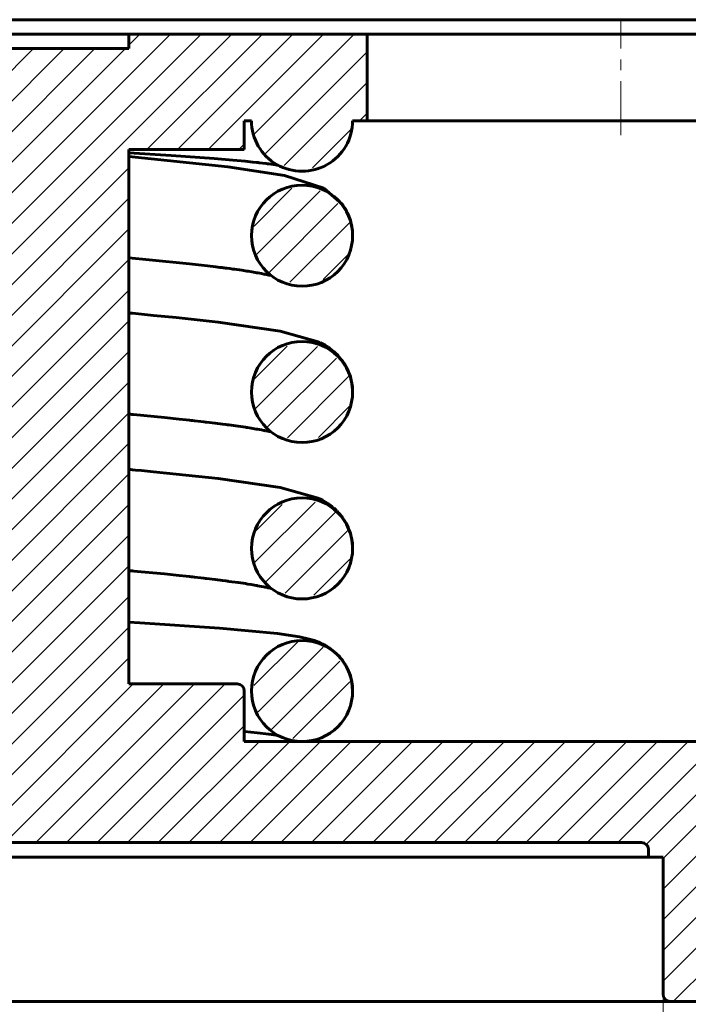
# Model space of a CAD drawing. Header units: millimetres. Extents: x 0 to 469, y 0 to 350.
# Tile 4 of 5: x 218 to 310, y 117 to 253. Entities that reach past the tile are written whole.
import ezdxf

# ---------------------------------------------------------------- set-up
doc = ezdxf.new("R2010")
doc.units = ezdxf.units.MM
for name, pattern in [('K5LT_AXLED', [12, 7.5, -1.5, 1.5, -1.5]), ('K5LT_BASIC', [0]), ('K5LT_THIN', [0])]:
    doc.linetypes.add(name, pattern=pattern)
doc.layers.add('Системный слой', color=7, linetype='Continuous')
doc.layers.add('Системный слой (1)', color=7, linetype='Continuous', true_color=0x6c6c6c)
doc.styles.add('KDIMTEXTSTYLE', font='GOST_AU.SHX', dxfattribs={"width": 0.96, "oblique": 15, "height": 5})
doc.styles.add('KTEXTSTYLE', font='GOST_AU.SHX', dxfattribs={"width": 0.96, "height": 5})
doc.dimstyles.new('KDIMSTYLE (2.00)', dxfattribs={"dimtxt": 5, "dimasz": 1, "dimexe": 2, "dimexo": 0, "dimgap": 1, "dimtad": 1, "dimlfac": 0.5, "dimtxsty": 'KDIMTEXTSTYLE', "dimsah": 1, "dimcen": 0, "dimdle": 1, "dimadec": 0, "dimazin": 0, "dimtfac": 0.667, "dimtmove": 0, "dimatfit": 3, "dimfxl": 1, "dimtvp": 1, "dimtolj": 1, "dimtzin": 0, "dimarcsym": 0})

# ---------------------------------------------------------------- blocks, each defined once
blk = doc.blocks.new('U1')
at = {"layer": 'Системный слой (1)', "color": 143, "linetype": 'K5LT_BASIC', "lineweight": 60, "true_color": 0x33acca}
for start, end in [(0.0079, 180.0055), (180.0055, 270), (270, 0.0079)]:
    blk.add_arc((256.67, 160.17), 7, start, end, dxfattribs=at)
blk = doc.blocks.new('U4')
at = {"layer": 'Системный слой (1)', "color": 143, "linetype": 'K5LT_BASIC', "lineweight": 60, "true_color": 0x33acca}
for start, end in [(0.0349, 180.0067), (180.0067, 270), (270, 0.0349)]:
    blk.add_arc((256.67, 179.92), 7, start, end, dxfattribs=at)
blk = doc.blocks.new('U5')
at = {"layer": 'Системный слой (1)', "color": 143, "linetype": 'K5LT_BASIC', "lineweight": 60, "true_color": 0x33acca}
for start, end in [(0.0349, 180.0067), (180.0067, 270), (270, 0.0349)]:
    blk.add_arc((256.67, 223.25), 7, start, end, dxfattribs=at)
blk = doc.blocks.new('U6')
at = {"layer": 'Системный слой (1)', "color": 143, "linetype": 'K5LT_BASIC', "lineweight": 60, "true_color": 0x33acca}
for start, end in [(0.0349, 180.0067), (180.0067, 270), (270, 0.0349)]:
    blk.add_arc((256.67, 201.59), 7, start, end, dxfattribs=at)
blk = doc.blocks.new('U12')
at = {"layer": 'Системный слой (1)', "color": 143, "linetype": 'K5LT_BASIC', "lineweight": 60, "true_color": 0x33acca}
for p, q in [((232.91, 176.83), (232.67, 176.86)), ((233.11, 176.81), (232.91, 176.83)), ((233.24, 176.8), (233.11, 176.81)), ((233.33, 176.79), (233.24, 176.8)), ((237.61, 176.38), (233.33, 176.79)), ((239.63, 176.17), (237.61, 176.38)), ((240.6, 176.07), (239.63, 176.17)), ((241.08, 176.01), (240.6, 176.07)), ((241.32, 175.99), (241.08, 176.01)), ((241.43, 175.98), (241.32, 175.99)), ((241.49, 175.97), (241.43, 175.98)), ((241.75, 175.94), (241.49, 175.97)), ((242.64, 175.84), (241.75, 175.94)), ((243.08, 175.79), (242.64, 175.84)), ((243.29, 175.76), (243.08, 175.79)), ((243.4, 175.75), (243.29, 175.76)), ((243.45, 175.75), (243.4, 175.75)), ((244.65, 175.6), (243.45, 175.75)), ((245.65, 175.48), (244.65, 175.6)), ((246.13, 175.42), (245.65, 175.48)), ((246.36, 175.38), (246.13, 175.42)), ((246.48, 175.37), (246.36, 175.38)), ((246.54, 175.36), (246.48, 175.37)), ((247.82, 175.18), (246.54, 175.36)), ((248.5, 175.09), (247.82, 175.18)), ((248.82, 175.04), (248.5, 175.09)), ((248.98, 175.01), (248.82, 175.04)), ((249.06, 175), (248.98, 175.01)), ((249.1, 174.99), (249.06, 175)), ((249.64, 174.91), (249.1, 174.99)), ((250.1, 174.83), (249.64, 174.91)), ((250.32, 174.79), (250.1, 174.83)), ((250.43, 174.77), (250.32, 174.79)), ((250.48, 174.77), (250.43, 174.77)), ((250.51, 174.76), (250.48, 174.77)), ((251.04, 174.66), (250.51, 174.76)), ((251.37, 174.6), (251.04, 174.66)), ((251.53, 174.57), (251.37, 174.6)), ((251.61, 174.55), (251.53, 174.57)), ((251.65, 174.55), (251.61, 174.55)), ((251.67, 174.54), (251.65, 174.55)), ((251.68, 174.54), (251.67, 174.54)), ((251.94, 174.48), (251.68, 174.54)), ((252.09, 174.45), (251.94, 174.48)), ((252.38, 174.38), (252.09, 174.45))]:
    blk.add_line(p, q, dxfattribs=at)
blk = doc.blocks.new('U15')
at = {"layer": 'Системный слой (1)', "color": 143, "linetype": 'K5LT_BASIC', "lineweight": 60, "true_color": 0x33acca}
for p, q in [((232.67, 234.2), (246.39, 232.78)), ((246.39, 232.78), (254.23, 231.59)), ((254.23, 231.59), (259.7, 229.81)), ((259.7, 229.81), (262.22, 227.61)), ((262.22, 227.61), (262.24, 227.59)), ((262.24, 227.59), (262.26, 227.55)), ((262.26, 227.55), (262.32, 227.47)), ((262.32, 227.47), (262.42, 227.32)), ((262.42, 227.32), (262.63, 227)), ((262.63, 227), (262.82, 226.66)), ((262.82, 226.66), (262.83, 226.64)), ((262.83, 226.64), (262.85, 226.6)), ((262.85, 226.6), (262.89, 226.51)), ((262.89, 226.51), (262.97, 226.35)), ((262.97, 226.35), (263.13, 226)), ((263.13, 226), (263.27, 225.63)), ((263.27, 225.63), (263.27, 225.6)), ((263.27, 225.6), (263.29, 225.56)), ((263.29, 225.56), (263.32, 225.47)), ((263.32, 225.47), (263.37, 225.29)), ((263.37, 225.29), (263.47, 224.92)), ((263.47, 224.92), (263.55, 224.53)), ((263.55, 224.53), (263.56, 224.5)), ((263.56, 224.5), (263.57, 224.46)), ((263.57, 224.46), (263.58, 224.36)), ((263.58, 224.36), (263.61, 224.18)), ((263.61, 224.18), (263.65, 223.8)), ((263.65, 223.8), (263.66, 223.4)), ((263.66, 223.4), (263.67, 223.38)), ((263.67, 223.38), (263.67, 223.36)), ((263.67, 223.36), (263.67, 223.3)), ((263.67, 223.3), (263.67, 223.26))]:
    blk.add_line(p, q, dxfattribs=at)
blk = doc.blocks.new('U16')
at = {"layer": 'Системный слой (1)', "color": 143, "linetype": 'K5LT_BASIC', "lineweight": 60, "true_color": 0x33acca}
for p, q in [((234.21, 169.63), (232.67, 169.72)), ((245.23, 168.89), (234.21, 169.63)), ((253.27, 168.13), (245.23, 168.89)), ((256.3, 167.67), (253.27, 168.13)), ((257.65, 167.37), (256.3, 167.67)), ((258.37, 167.15), (257.65, 167.37)), ((258.76, 167.01), (258.37, 167.15)), ((258.97, 166.93), (258.76, 167.01)), ((259.08, 166.88), (258.97, 166.93)), ((259.13, 166.86), (259.08, 166.88)), ((259.2, 166.83), (259.13, 166.86)), ((259.21, 166.83), (259.2, 166.83)), ((259.23, 166.82), (259.21, 166.83)), ((259.24, 166.81), (259.23, 166.82)), ((259.25, 166.81), (259.24, 166.81)), ((259.28, 166.8), (259.25, 166.81)), ((259.3, 166.79), (259.28, 166.8)), ((259.31, 166.78), (259.3, 166.79)), ((259.32, 166.78), (259.31, 166.78)), ((259.33, 166.77), (259.32, 166.78)), ((259.32, 166.78), (259.32, 166.78)), ((259.35, 166.76), (259.33, 166.77)), ((259.38, 166.75), (259.35, 166.76)), ((259.39, 166.74), (259.38, 166.75)), ((259.42, 166.73), (259.39, 166.74)), ((259.46, 166.71), (259.42, 166.73)), ((259.71, 166.59), (259.46, 166.71)), ((259.89, 166.48), (259.71, 166.59)), ((259.99, 166.43), (259.89, 166.48)), ((260.04, 166.4), (259.99, 166.43)), ((260.06, 166.39), (260.04, 166.4)), ((260.07, 166.38), (260.06, 166.39)), ((260.08, 166.38), (260.07, 166.38)), ((260.09, 166.37), (260.08, 166.38)), ((260.08, 166.38), (260.08, 166.38)), ((260.1, 166.37), (260.09, 166.37)), ((260.09, 166.37), (260.09, 166.37)), ((260.1, 166.36), (260.1, 166.37)), ((260.1, 166.37), (260.1, 166.37)), ((260.11, 166.36), (260.1, 166.36)), ((260.44, 166.15), (260.11, 166.36)), ((260.11, 166.36), (260.11, 166.36)), ((261.41, 165.38), (260.44, 166.15)), ((261.88, 164.89), (261.41, 165.38)), ((262.1, 164.63), (261.88, 164.89)), ((262.21, 164.49), (262.1, 164.63)), ((262.26, 164.42), (262.21, 164.49)), ((262.29, 164.38), (262.26, 164.42)), ((262.3, 164.36), (262.29, 164.38)), ((262.52, 164.05), (262.3, 164.36)), ((262.71, 163.74), (262.52, 164.05)), ((262.79, 163.58), (262.71, 163.74)), ((262.84, 163.5), (262.79, 163.58)), ((262.86, 163.46), (262.84, 163.5)), ((262.87, 163.44), (262.86, 163.46)), ((263.04, 163.08), (262.87, 163.44)), ((263.18, 162.74), (263.04, 163.08)), ((263.25, 162.57), (263.18, 162.74)), ((263.28, 162.48), (263.25, 162.57)), ((263.3, 162.44), (263.28, 162.48)), ((263.3, 162.41), (263.3, 162.44)), ((263.42, 162.01), (263.3, 162.41)), ((263.51, 161.65), (263.42, 162.01)), ((263.55, 161.47), (263.51, 161.65)), ((263.56, 161.38), (263.55, 161.47)), ((263.57, 161.34), (263.56, 161.38)), ((263.57, 161.31), (263.57, 161.34)), ((263.67, 160.17), (263.57, 161.31))]:
    blk.add_line(p, q, dxfattribs=at)
blk = doc.blocks.new('U17')
at = {"layer": 'Системный слой (1)', "color": 143, "linetype": 'K5LT_BASIC', "lineweight": 60, "true_color": 0x33acca}
for p, q in [((235.5, 219.92), (232.67, 220.19)), ((241.06, 219.35), (235.5, 219.92)), ((243.57, 219.07), (241.06, 219.35)), ((244.74, 218.92), (243.57, 219.07)), ((245.3, 218.85), (244.74, 218.92)), ((245.58, 218.82), (245.3, 218.85)), ((245.72, 218.8), (245.58, 218.82)), ((245.76, 218.8), (245.72, 218.8)), ((245.81, 218.79), (245.76, 218.8)), ((245.86, 218.78), (245.81, 218.79)), ((245.88, 218.78), (245.86, 218.78)), ((246.08, 218.76), (245.88, 218.78)), ((246.28, 218.73), (246.08, 218.76)), ((246.67, 218.68), (246.28, 218.73)), ((247.06, 218.62), (246.67, 218.68)), ((247.31, 218.59), (247.06, 218.62)), ((248.31, 218.45), (247.31, 218.59)), ((248.78, 218.38), (248.31, 218.45)), ((249.01, 218.34), (248.78, 218.38)), ((249.12, 218.32), (249.01, 218.34)), ((249.18, 218.31), (249.12, 218.32)), ((249.21, 218.31), (249.18, 218.31)), ((249.72, 218.23), (249.21, 218.31)), ((250.16, 218.16), (249.72, 218.23)), ((250.37, 218.12), (250.16, 218.16)), ((250.47, 218.1), (250.37, 218.12)), ((250.52, 218.09), (250.47, 218.1)), ((250.55, 218.09), (250.52, 218.09)), ((251.05, 217.99), (250.55, 218.09)), ((251.38, 217.93), (251.05, 217.99)), ((251.53, 217.9), (251.38, 217.93)), ((251.61, 217.89), (251.53, 217.9)), ((251.65, 217.88), (251.61, 217.89)), ((251.67, 217.87), (251.65, 217.88)), ((251.88, 217.83), (251.67, 217.87)), ((252.06, 217.79), (251.88, 217.83)), ((252.38, 217.72), (252.06, 217.79))]:
    blk.add_line(p, q, dxfattribs=at)
blk = doc.blocks.new('U18')
at = {"layer": 'Системный слой (1)', "color": 143, "linetype": 'K5LT_BASIC', "lineweight": 60, "true_color": 0x33acca}
for p, q in [((232.91, 198.5), (232.67, 198.52)), ((233.11, 198.48), (232.91, 198.5)), ((233.24, 198.47), (233.11, 198.48)), ((233.33, 198.46), (233.24, 198.47)), ((237.61, 198.04), (233.33, 198.46)), ((239.63, 197.84), (237.61, 198.04)), ((240.6, 197.73), (239.63, 197.84)), ((241.08, 197.68), (240.6, 197.73)), ((241.32, 197.66), (241.08, 197.68)), ((241.43, 197.64), (241.32, 197.66)), ((241.49, 197.64), (241.43, 197.64)), ((241.75, 197.61), (241.49, 197.64)), ((242.64, 197.51), (241.75, 197.61)), ((243.08, 197.46), (242.64, 197.51)), ((243.29, 197.43), (243.08, 197.46)), ((243.4, 197.42), (243.29, 197.43)), ((243.45, 197.41), (243.4, 197.42)), ((244.65, 197.27), (243.45, 197.41)), ((245.65, 197.14), (244.65, 197.27)), ((246.13, 197.08), (245.65, 197.14)), ((246.36, 197.05), (246.13, 197.08)), ((246.48, 197.04), (246.36, 197.05)), ((246.54, 197.03), (246.48, 197.04)), ((247.82, 196.85), (246.54, 197.03)), ((248.5, 196.75), (247.82, 196.85)), ((248.82, 196.7), (248.5, 196.75)), ((248.98, 196.68), (248.82, 196.7)), ((249.06, 196.67), (248.98, 196.68)), ((249.1, 196.66), (249.06, 196.67)), ((249.64, 196.57), (249.1, 196.66)), ((250.1, 196.5), (249.64, 196.57)), ((250.32, 196.46), (250.1, 196.5)), ((250.43, 196.44), (250.32, 196.46)), ((250.48, 196.43), (250.43, 196.44)), ((250.51, 196.43), (250.48, 196.43)), ((251.04, 196.33), (250.51, 196.43)), ((251.37, 196.27), (251.04, 196.33)), ((251.53, 196.24), (251.37, 196.27)), ((251.61, 196.22), (251.53, 196.24)), ((251.65, 196.21), (251.61, 196.22)), ((251.67, 196.21), (251.65, 196.21)), ((251.68, 196.2), (251.67, 196.21)), ((251.94, 196.15), (251.68, 196.2)), ((252.09, 196.12), (251.94, 196.15)), ((252.38, 196.05), (252.09, 196.12))]:
    blk.add_line(p, q, dxfattribs=at)
blk = doc.blocks.new('U19')
at = {"layer": 'Системный слой (1)', "color": 143, "linetype": 'K5LT_BASIC', "lineweight": 60, "true_color": 0x33acca}
for p, q in [((238.55, 234.34), (232.67, 234.71)), ((244.49, 233.92), (238.55, 234.34)), ((247.06, 233.71), (244.49, 233.92)), ((248.22, 233.61), (247.06, 233.71)), ((248.77, 233.55), (248.22, 233.61)), ((249.85, 233.45), (248.77, 233.55)), ((250.35, 233.39), (249.85, 233.45)), ((250.59, 233.37), (250.35, 233.39)), ((250.71, 233.35), (250.59, 233.37)), ((250.77, 233.35), (250.71, 233.35)), ((250.8, 233.34), (250.77, 233.35)), ((251.21, 233.3), (250.8, 233.34)), ((251.68, 233.24), (251.21, 233.3)), ((251.9, 233.21), (251.68, 233.24)), ((252, 233.2), (251.9, 233.21)), ((252.06, 233.19), (252, 233.2)), ((252.08, 233.19), (252.06, 233.19)), ((252.73, 233.1), (252.08, 233.19)), ((253.02, 233.06), (252.73, 233.1)), ((253.15, 233.03), (253.02, 233.06)), ((253.21, 233.02), (253.15, 233.03)), ((253.24, 233.02), (253.21, 233.02)), ((253.26, 233.02), (253.24, 233.02)), ((253.27, 233.02), (253.26, 233.02)), ((253.28, 233.01), (253.27, 233.02)), ((253.27, 233.02), (253.27, 233.02)), ((253.29, 233.01), (253.28, 233.01)), ((253.3, 233.01), (253.29, 233.01)), ((253.29, 233.01), (253.29, 233.01)), ((253.31, 233.01), (253.3, 233.01)), ((253.3, 233.01), (253.3, 233.01)), ((253.3, 233.01), (253.3, 233.01)), ((253.32, 233.01), (253.31, 233.01)), ((253.31, 233.01), (253.31, 233.01)), ((253.33, 233.01), (253.32, 233.01)), ((253.36, 233), (253.33, 233.01))]:
    blk.add_line(p, q, dxfattribs=at)
blk = doc.blocks.new('U20')
at = {"layer": 'Системный слой (1)', "color": 143, "linetype": 'K5LT_BASIC', "lineweight": 60, "true_color": 0x33acca}
for p, q in [((248.68, 154.56), (248.67, 154.56)), ((248.67, 154.56), (248.67, 154.56)), ((248.67, 154.56), (248.67, 154.56)), ((248.67, 154.56), (248.67, 154.56)), ((248.67, 154.56), (248.67, 154.56)), ((248.67, 154.56), (248.67, 154.56)), ((248.67, 154.56), (248.67, 154.56)), ((248.67, 154.56), (248.67, 154.56)), ((248.67, 154.56), (248.67, 154.56)), ((250.43, 154.39), (248.68, 154.56)), ((252.06, 154.19), (250.43, 154.39)), ((252.77, 154.09), (252.06, 154.19)), ((253.09, 154.05), (252.77, 154.09)), ((253.22, 154.02), (253.09, 154.05)), ((253.29, 154.01), (253.22, 154.02)), ((253.32, 154.01), (253.29, 154.01)), ((253.34, 154), (253.32, 154.01)), ((253.35, 154), (253.34, 154)), ((253.36, 154), (253.35, 154)), ((253.35, 154), (253.35, 154)), ((253.35, 154), (253.35, 154)), ((253.36, 154), (253.36, 154)), ((253.36, 154), (253.36, 154)), ((253.36, 154), (253.36, 154)), ((253.36, 154), (253.36, 154))]:
    blk.add_line(p, q, dxfattribs=at)
blk = doc.blocks.new('U21')
at = {"layer": 'Системный слой (1)', "color": 143, "linetype": 'K5LT_BASIC', "lineweight": 60, "true_color": 0x33acca}
for p, q in [((178.95, 217.95), (179.75, 217.78)), ((179.75, 217.78), (184.7, 216.99)), ((184.7, 216.99), (191.37, 216.2)), ((191.37, 216.2), (198.56, 215.49)), ((198.56, 215.49), (198.67, 215.48)), ((232.67, 212.53), (232.7, 212.53)), ((232.7, 212.53), (232.71, 212.53)), ((232.71, 212.53), (232.72, 212.53)), ((232.72, 212.53), (232.72, 212.53)), ((232.72, 212.53), (232.73, 212.53)), ((232.73, 212.53), (232.73, 212.53)), ((232.73, 212.53), (232.74, 212.53)), ((232.74, 212.53), (232.75, 212.53)), ((232.75, 212.53), (232.76, 212.52)), ((232.76, 212.52), (232.77, 212.52)), ((232.77, 212.52), (232.8, 212.52)), ((232.8, 212.52), (232.85, 212.52)), ((232.85, 212.52), (232.96, 212.51)), ((232.96, 212.51), (233.17, 212.49)), ((233.17, 212.49), (233.59, 212.45)), ((233.59, 212.45), (234.43, 212.37)), ((234.43, 212.37), (236.07, 212.21)), ((236.07, 212.21), (239.24, 211.9)), ((239.24, 211.9), (245.03, 211.27)), ((245.03, 211.27), (253.64, 210.04)), ((253.64, 210.04), (258.91, 208.55)), ((258.91, 208.55), (259.15, 208.44)), ((259.15, 208.44), (259.17, 208.43)), ((259.17, 208.43), (259.22, 208.41)), ((259.22, 208.41), (259.3, 208.36)), ((259.3, 208.36), (259.48, 208.27)), ((259.48, 208.27), (259.85, 208.06)), ((259.85, 208.06), (260.22, 207.83)), ((260.22, 207.83), (260.24, 207.82)), ((260.24, 207.82), (260.28, 207.79)), ((260.28, 207.79), (260.36, 207.74)), ((260.36, 207.74), (260.52, 207.62)), ((260.52, 207.62), (260.85, 207.36)), ((260.85, 207.36), (261.06, 207.19)), ((261.06, 207.19), (261.08, 207.18)), ((261.08, 207.18), (261.1, 207.16)), ((261.1, 207.16), (261.15, 207.11)), ((261.15, 207.11), (261.26, 207.02)), ((261.26, 207.02), (261.43, 206.85)), ((261.43, 206.85), (261.44, 206.84)), ((261.44, 206.84), (261.46, 206.82)), ((261.46, 206.82), (261.51, 206.77)), ((261.51, 206.77), (261.6, 206.68)), ((261.6, 206.68), (261.78, 206.49)), ((261.78, 206.49), (262.12, 206.07)), ((262.12, 206.07), (262.13, 206.06)), ((262.13, 206.06), (262.14, 206.05)), ((262.14, 206.05), (262.17, 206.01)), ((262.17, 206.01), (262.22, 205.94)), ((262.22, 205.94), (262.33, 205.79)), ((262.33, 205.79), (262.54, 205.48)), ((262.54, 205.48), (262.74, 205.13)), ((262.74, 205.13), (262.76, 205.11)), ((262.76, 205.11), (262.78, 205.07)), ((262.78, 205.07), (262.82, 204.99)), ((262.82, 204.99), (262.91, 204.82)), ((262.91, 204.82), (263.07, 204.48)), ((263.07, 204.48), (263.21, 204.11)), ((263.21, 204.11), (263.22, 204.09)), ((263.22, 204.09), (263.24, 204.05)), ((263.24, 204.05), (263.27, 203.96)), ((263.27, 203.96), (263.33, 203.78)), ((263.33, 203.78), (263.43, 203.42)), ((263.43, 203.42), (263.52, 203.02)), ((263.52, 203.02), (263.53, 203)), ((263.53, 203), (263.54, 202.95)), ((263.54, 202.95), (263.55, 202.86)), ((263.55, 202.86), (263.58, 202.67)), ((263.58, 202.67), (263.63, 202.3)), ((263.63, 202.3), (263.66, 201.89)), ((263.66, 201.89), (263.66, 201.88)), ((263.66, 201.88), (263.66, 201.85)), ((263.66, 201.85), (263.66, 201.79)), ((263.66, 201.79), (263.67, 201.66)), ((263.67, 201.66), (263.67, 201.59))]:
    blk.add_line(p, q, dxfattribs=at)
blk = doc.blocks.new('U23')
at = {"layer": 'Системный слой (1)', "color": 143, "linetype": 'K5LT_BASIC', "lineweight": 60, "true_color": 0x33acca}
for p, q in [((178.95, 196.29), (179.75, 196.11)), ((179.75, 196.11), (184.7, 195.32)), ((184.7, 195.32), (191.37, 194.54)), ((191.37, 194.54), (198.56, 193.82)), ((198.56, 193.82), (198.67, 193.82)), ((232.67, 190.87), (232.7, 190.86)), ((232.7, 190.86), (232.71, 190.86)), ((232.71, 190.86), (232.72, 190.86)), ((232.72, 190.86), (232.72, 190.86)), ((232.72, 190.86), (232.73, 190.86)), ((232.73, 190.86), (232.73, 190.86)), ((232.73, 190.86), (232.74, 190.86)), ((232.74, 190.86), (232.75, 190.86)), ((232.75, 190.86), (232.76, 190.86)), ((232.76, 190.86), (232.77, 190.86)), ((232.77, 190.86), (232.8, 190.85)), ((232.8, 190.85), (232.85, 190.85)), ((232.85, 190.85), (232.96, 190.84)), ((232.96, 190.84), (233.17, 190.82)), ((233.17, 190.82), (233.59, 190.78)), ((233.59, 190.78), (234.43, 190.7)), ((234.43, 190.7), (236.07, 190.55)), ((236.07, 190.55), (239.24, 190.23)), ((239.24, 190.23), (245.03, 189.61)), ((245.03, 189.61), (253.64, 188.37)), ((253.64, 188.37), (258.91, 186.89)), ((258.91, 186.89), (259.15, 186.77)), ((259.15, 186.77), (259.17, 186.76)), ((259.17, 186.76), (259.22, 186.74)), ((259.22, 186.74), (259.3, 186.7)), ((259.3, 186.7), (259.48, 186.6)), ((259.48, 186.6), (259.85, 186.39)), ((259.85, 186.39), (260.22, 186.16)), ((260.22, 186.16), (260.24, 186.15)), ((260.24, 186.15), (260.28, 186.12)), ((260.28, 186.12), (260.36, 186.07)), ((260.36, 186.07), (260.52, 185.95)), ((260.52, 185.95), (260.85, 185.7)), ((260.85, 185.7), (261.06, 185.52)), ((261.06, 185.52), (261.08, 185.51)), ((261.08, 185.51), (261.1, 185.49)), ((261.1, 185.49), (261.15, 185.44)), ((261.15, 185.44), (261.26, 185.35)), ((261.26, 185.35), (261.43, 185.18)), ((261.43, 185.18), (261.44, 185.17)), ((261.44, 185.17), (261.46, 185.15)), ((261.46, 185.15), (261.51, 185.11)), ((261.51, 185.11), (261.6, 185.01)), ((261.6, 185.01), (261.78, 184.82)), ((261.78, 184.82), (262.12, 184.41)), ((262.12, 184.41), (262.13, 184.4)), ((262.13, 184.4), (262.14, 184.38)), ((262.14, 184.38), (262.17, 184.34)), ((262.17, 184.34), (262.22, 184.27)), ((262.22, 184.27), (262.33, 184.12)), ((262.33, 184.12), (262.54, 183.81)), ((262.54, 183.81), (262.74, 183.46)), ((262.74, 183.46), (262.76, 183.44)), ((262.76, 183.44), (262.78, 183.4)), ((262.78, 183.4), (262.82, 183.32)), ((262.82, 183.32), (262.91, 183.15)), ((262.91, 183.15), (263.07, 182.81)), ((263.07, 182.81), (263.21, 182.45)), ((263.21, 182.45), (263.22, 182.42)), ((263.22, 182.42), (263.24, 182.38)), ((263.24, 182.38), (263.27, 182.29)), ((263.27, 182.29), (263.33, 182.11)), ((263.33, 182.11), (263.43, 181.75)), ((263.43, 181.75), (263.52, 181.35)), ((263.52, 181.35), (263.53, 181.33)), ((263.53, 181.33), (263.54, 181.28)), ((263.54, 181.28), (263.55, 181.19)), ((263.55, 181.19), (263.58, 181)), ((263.58, 181), (263.63, 180.63)), ((263.63, 180.63), (263.66, 180.23)), ((263.66, 180.23), (263.66, 180.21)), ((263.66, 180.21), (263.66, 180.18)), ((263.66, 180.18), (263.66, 180.12)), ((263.66, 180.12), (263.67, 180)), ((263.67, 180), (263.67, 179.92))]:
    blk.add_line(p, q, dxfattribs=at)
blk = doc.blocks.new('D0')
at = {"layer": 'Системный слой (1)'}
for points in [[(62.17, 92.48), (62.67, 93.13), (57.67, 92.48), (62.67, 91.82)], [(368.67, 91.82), (373.67, 92.48), (368.67, 93.13), (369.17, 92.48)]]:
    blk.add_hatch(color=7, dxfattribs=at).paths.add_polyline_path(points)
at = {"layer": 'Системный слой (1)', "color": 7, "linetype": 'K5LT_THIN', "lineweight": 18, "true_color": 0xffffff}
for p, q in [((57.67, 130.17), (57.67, 90.48)), ((373.67, 130.17), (373.67, 90.48)), ((57.67, 92.48), (62.67, 93.13)), ((62.67, 93.13), (62.17, 92.48)), ((369.17, 92.48), (368.67, 93.13)), ((368.67, 93.13), (373.67, 92.48)), ((62.67, 91.82), (57.67, 92.48)), ((57.67, 92.48), (373.67, 92.48)), ((62.17, 92.48), (62.67, 91.82)), ((373.67, 92.48), (368.67, 91.82)), ((368.67, 91.82), (369.17, 92.48))]:
    blk.add_line(p, q, dxfattribs=at)
blk.add_wipeout([(209.07, 93.48), (209.07, 100.86), (221.74, 100.86), (221.74, 93.48)]).dxf.layer = 'Системный слой (1)'
at = {"layer": 'Системный слой (1)', "color": 7, "char_height": 5, "attachment_point": 1, "style": 'KTEXTSTYLE'}
for s, insert in [('\\H5.0;\\W1.000;\\Q15;\\Q15;\\W0.965;∅', (209.07, 100.06)), ('\\H5.0;\\W1.000;\\Q15;\\Q15;\\W0.965;158', (212.38, 100.06))]:
    blk.add_mtext(s, dxfattribs=dict(at, insert=insert))
blk = doc.blocks.new('KDIMARROW_01')
at = {"layer": 'Системный слой'}
blk.add_hatch(color=0, dxfattribs=at).paths.add_polyline_path([(0, 0), (-5, 0.66), (-4.5, 0), (-5, -0.66)])
at = {"layer": 'Системный слой', "color": 0, "linetype": 'K5LT_THIN', "lineweight": 18}
for p, q in [((-4.5, 0), (-5, 0.66)), ((-5, 0.66), (0, 0)), ((0, 0), (-5, -0.66)), ((-5, -0.66), (-4.5, 0))]:
    blk.add_line(p, q, dxfattribs=at)
at = {"layer": 'Системный слой (1)', "color": 0, "linetype": 'K5LT_THIN', "lineweight": 18}
blk.add_line((215.67, 185.17), (213.67, 185.17), dxfattribs=at)
blk = doc.blocks.new('D1')
at = {"layer": 'Системный слой (1)'}
for points in [[(129.17, 105.19), (129.67, 105.85), (124.67, 105.19), (129.67, 104.53)], [(306.67, 105.19), (301.67, 105.85), (302.17, 105.19), (301.67, 104.53)]]:
    blk.add_hatch(color=7, dxfattribs=at).paths.add_polyline_path(points)
at = {"layer": 'Системный слой (1)', "color": 7, "linetype": 'K5LT_THIN', "lineweight": 18, "true_color": 0xffffff}
for p, q in [((124.67, 127.67), (124.67, 103.19)), ((306.67, 127.67), (306.67, 103.19)), ((124.67, 105.19), (129.67, 105.85)), ((129.67, 104.53), (124.67, 105.19)), ((124.67, 105.19), (306.67, 105.19)), ((129.67, 105.85), (129.17, 105.19)), ((129.17, 105.19), (129.67, 104.53)), ((302.17, 105.19), (301.67, 105.85)), ((301.67, 105.85), (306.67, 105.19)), ((306.67, 105.19), (301.67, 104.53)), ((301.67, 104.53), (302.17, 105.19))]:
    blk.add_line(p, q, dxfattribs=at)
blk.add_wipeout([(210.46, 106.19), (210.46, 113.57), (220.46, 113.57), (220.46, 106.19)]).dxf.layer = 'Системный слой (1)'
at = {"layer": 'Системный слой (1)', "color": 7, "char_height": 5, "attachment_point": 1, "style": 'KTEXTSTYLE'}
for s, insert in [('\\H5.0;\\W1.000;\\Q15;\\Q15;\\W0.965;∅', (210.46, 112.78)), ('\\H5.0;\\W1.000;\\Q15;\\Q15;\\W0.965;91', (213.76, 112.78))]:
    blk.add_mtext(s, dxfattribs=dict(at, insert=insert))

msp = doc.modelspace()

# ---------------------------------------------------------------- hatches: boundary and pattern name
at = {"layer": 'Системный слой (1)'}
h = msp.add_hatch(dxfattribs=at)
h.set_pattern_fill('', angle=45, style=0, pattern_type=0)
h.set_pattern_definition([(45, (0, 0), (-2.12132, 2.12132), [])])
h.paths.add_polyline_path([(167.666, 153.169), (116.666, 153.169), (115.959, 152.876), (115.666, 152.169), (115.666, 137.169), (118.666, 137.169), (116.666, 135.169), (116.666, 133.169), (85.666, 133.169), (82.838, 134.34), (81.666, 137.169), (81.666, 230.741), (82.838, 233.569), (84.631, 234.604), (101.666, 239.169), (105.666, 239.169), (105.666, 253.169), (66.666, 253.169), (65.959, 252.876), (65.666, 252.169), (65.666, 135.169), (58.666, 135.169), (57.959, 134.876), (57.666, 134.169), (57.666, 126.169), (57.959, 125.462), (58.666, 125.169), (65.666, 125.169), (65.666, 118.169), (65.959, 117.462), (66.666, 117.169), (123.666, 117.169), (124.373, 117.462), (124.666, 118.169), (124.666, 137.169), (126.666, 137.169), (126.666, 138.169), (126.959, 138.876), (127.666, 139.169), (303.666, 139.169), (304.373, 138.876), (304.666, 138.169), (304.666, 137.169), (306.666, 137.169), (306.666, 118.169), (306.959, 117.462), (307.666, 117.169), (364.666, 117.169), (365.373, 117.462), (365.666, 118.169), (365.666, 125.169), (372.666, 125.169), (373.373, 125.462), (373.666, 126.169), (373.666, 134.169), (373.373, 134.876), (372.666, 135.169), (365.666, 135.169), (365.666, 252.169), (365.373, 252.876), (364.666, 253.169), (325.666, 253.169), (325.666, 239.169), (329.666, 239.169), (346.702, 234.604), (349.13, 232.741), (349.666, 230.741), (349.666, 137.169), (348.495, 134.34), (345.666, 133.169), (314.666, 133.169), (314.666, 135.169), (312.666, 137.169), (315.666, 137.169), (315.666, 152.169), (315.373, 152.876), (314.666, 153.169), (256.666, 153.169), (248.666, 153.169), (248.666, 160.169), (248.373, 160.876), (247.666, 161.169), (232.666, 161.169), (232.666, 235.169), (248.666, 235.169), (248.666, 239.169), (249.666, 239.169), (249.876, 237.467), (252.113, 233.853), (256.033, 232.198), (260.19, 233.12), (263.036, 236.267), (263.666, 239.169), (265.666, 239.169), (265.666, 251.169), (232.666, 251.169), (232.666, 249.169), (198.666, 249.169), (198.666, 251.169), (165.666, 251.169), (165.666, 239.169), (182.666, 239.169), (182.666, 235.169), (198.666, 235.169), (198.666, 161.169), (183.666, 161.169), (182.959, 160.876), (182.666, 160.169), (182.666, 153.169), (181.666, 153.169), (180.54, 156.976), (176.987, 159.773), (172.712, 159.891), (169.217, 157.563), (167.668, 153.331)])
h.paths.add_polyline_path([(256.666, 153.169), (260.396, 154.245), (263.281, 157.878), (263.285, 162.448), (260.699, 165.891), (256.612, 167.169), (252.54, 165.823), (250.048, 162.448), (249.933, 158.255), (252.431, 154.596), (256.528, 153.17)])
h.paths.add_polyline_path([(176.062, 225.309), (178.597, 226.376), (181.301, 229.938), (181.37, 234.183), (178.965, 237.694), (174.804, 239.167), (170.766, 237.982), (168.135, 234.688), (167.874, 230.475), (170.192, 226.785), (174.226, 225.183)])
h.paths.add_polyline_path([(174.666, 162.086), (178.689, 163.357), (181.252, 166.713), (181.417, 170.939), (179.012, 174.574), (174.967, 176.079), (170.805, 174.924), (168.16, 171.667), (167.872, 167.4), (170.127, 163.757), (174.091, 162.109)])
h.paths.add_polyline_path([(256.666, 172.919), (260.689, 174.19), (263.253, 177.549), (263.319, 182.098), (260.703, 185.638), (256.61, 186.919), (252.55, 185.58), (250.024, 182.126), (249.97, 177.879), (252.391, 174.376), (256.528, 172.92)])
h.paths.add_polyline_path([(174.666, 183.752), (178.689, 185.024), (181.252, 188.379), (181.417, 192.606), (179.012, 196.24), (174.967, 197.746), (170.805, 196.591), (168.16, 193.333), (167.872, 189.067), (170.127, 185.424), (174.091, 183.776)])
h.paths.add_polyline_path([(256.666, 194.586), (260.689, 195.857), (263.253, 199.216), (263.319, 203.764), (260.703, 207.304), (256.61, 208.585), (252.55, 207.247), (250.024, 203.793), (249.97, 199.546), (252.391, 196.043), (256.528, 194.587)])
h.paths.add_polyline_path([(174.666, 205.419), (178.689, 206.69), (181.252, 210.046), (181.417, 214.272), (179.012, 217.907), (174.967, 219.412), (170.805, 218.258), (168.16, 215), (167.872, 210.733), (170.127, 207.091), (174.091, 205.443)])
h.paths.add_polyline_path([(256.666, 216.252), (260.689, 217.524), (263.253, 220.882), (263.319, 225.431), (260.703, 228.971), (256.61, 230.252), (252.55, 228.914), (250.024, 225.46), (249.97, 221.213), (252.391, 217.71), (256.528, 216.254)])

# ---------------------------------------------------------------- linework, layer by layer
at = {"layer": 'Системный слой (1)', "color": 143, "linetype": 'K5LT_BASIC', "lineweight": 60, "true_color": 0x33acca}
for p, q in [((325.666, 253.169), (105.666, 253.169)), ((232.666, 251.169), (198.666, 251.169)), ((232.666, 249.169), (232.666, 251.169)), ((232.666, 251.169), (265.666, 251.169)), ((265.666, 251.169), (265.666, 239.169)), ((265.666, 251.169), (288.484, 251.169)), ((325.515, 251.169), (288.484, 251.169)), ((198.666, 249.169), (232.666, 249.169)), ((248.666, 239.169), (249.666, 239.169)), ((248.666, 239.169), (248.666, 235.169)), ((263.666, 239.169), (265.666, 239.169)), ((288.484, 239.169), (265.666, 239.169)), ((325.515, 239.169), (288.484, 239.169)), ((248.666, 235.169), (232.666, 235.169)), ((232.666, 161.169), (232.666, 235.169)), ((232.666, 161.169), (247.666, 161.169)), ((248.666, 153.169), (248.666, 160.169)), ((248.666, 153.169), (256.666, 153.169)), ((256.666, 153.169), (314.666, 153.169)), ((303.666, 139.169), (127.666, 139.169)), ((304.666, 137.169), (304.666, 138.169)), ((304.666, 137.169), (126.666, 137.169)), ((306.666, 137.169), (304.666, 137.169)), ((306.666, 118.169), (306.666, 137.169)), ((307.666, 117.169), (123.666, 117.169)), ((364.666, 117.169), (307.666, 117.169))]:
    msp.add_line(p, q, dxfattribs=at)
at = {"layer": 'Системный слой (1)', "color": 30, "linetype": 'K5LT_AXLED', "lineweight": 18, "true_color": 0xff8000}
msp.add_line((300.839, 237.169), (300.839, 253.169), dxfattribs=at)
at = {"layer": 'Системный слой (1)', "color": 143, "linetype": 'K5LT_BASIC', "lineweight": 60, "true_color": 0x33acca}
for centre, radius, start, end in [((256.666, 239.169), 7, 179.99999, 0), ((247.666, 160.169), 1, 0, 90), ((303.666, 138.169), 1, 0, 90), ((307.666, 118.169), 1, 180, 270)]:
    msp.add_arc(centre, radius, start, end, dxfattribs=at)

# ---------------------------------------------------------------- block references
at = {"layer": 'Системный слой (1)'}
for name in ['U19', 'U15', 'U5', 'U17', 'U21', 'U6', 'U18', 'U23', 'U4', 'U12', 'U16', 'U1', 'U20']:
    msp.add_blockref(name, (0, 0), dxfattribs=at)

# ---------------------------------------------------------------- next in the draw order: dimensions: what is measured, and where the dimension line sits
at = {"layer": 'Системный слой (1)', "color": 7}
dim = msp.add_linear_dim(base=(57.666, 92.475), p1=(373.666, 130.169), p2=(57.666, 130.169), dimstyle='KDIMSTYLE (2.00)', override={"dimexo": 0, "dimpost": '\\H5.0;\\W0.965;\\Q15;∅<>', "dimblk1": 'KDIMARROW_01', "dimblk2": 'KDIMARROW_01', "dimse1": 0, "dimse2": 0, "dimclrt": 7, "dimtol": 1, "dimtp": 0, "dimtm": 0, "dimtdec": 5, "dimtolj": 1}, dxfattribs=at)
dim.commit()
dim.dimension.update_dxf_attribs({"geometry": 'D0', "text_midpoint": (215.666, 92.475), "dimtype": 160})

# ---------------------------------------------------------------- next in the draw order: dimensions: what is measured, and where the dimension line sits
dim = msp.add_linear_dim(base=(124.666, 105.189), p1=(306.666, 127.669), p2=(124.666, 127.669), dimstyle='KDIMSTYLE (2.00)', override={"dimexo": 0, "dimpost": '\\H5.0;\\W0.965;\\Q15;∅<>', "dimblk1": 'KDIMARROW_01', "dimblk2": 'KDIMARROW_01', "dimse1": 0, "dimse2": 0, "dimclrt": 7, "dimtol": 1, "dimtp": 0, "dimtm": 0, "dimtdec": 5, "dimtolj": 1}, dxfattribs=at)
dim.commit()
dim.dimension.update_dxf_attribs({"geometry": 'D1', "text_midpoint": (215.666, 105.189), "dimtype": 160})

doc.saveas('drawing.dxf')
